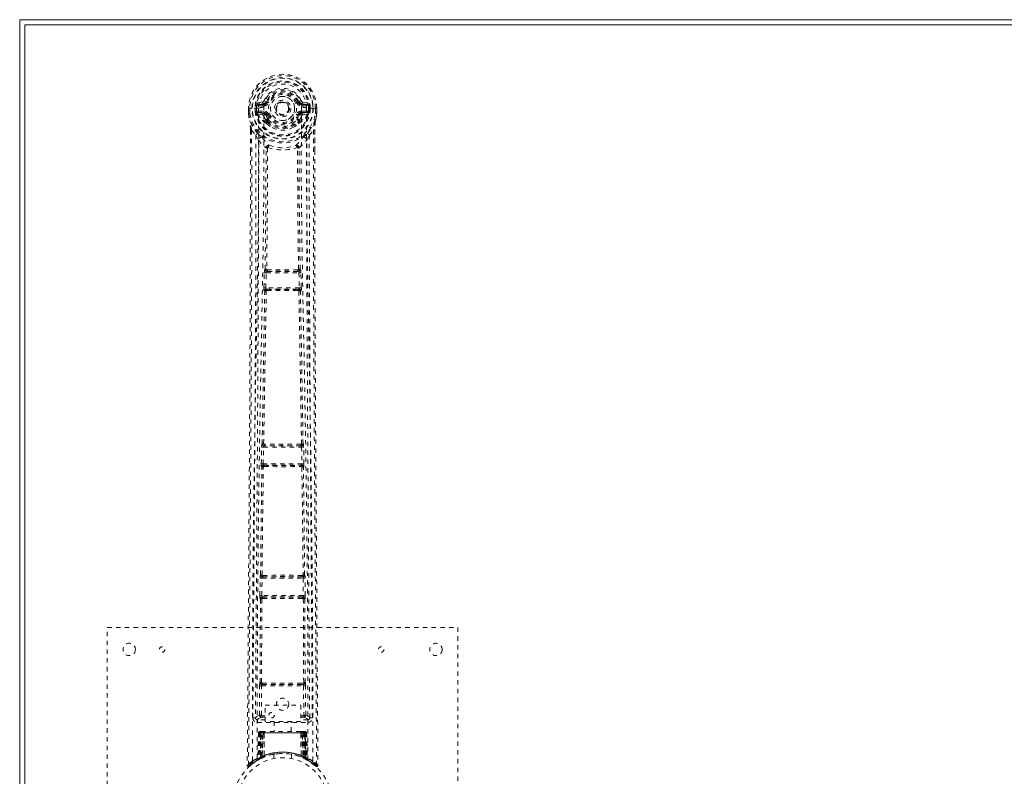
# Model space of a CAD drawing. Header units: inches. Extents: x 9 to 56.5, y 8.8 to 44.6.
# Tile 2 of 4: x 9 to 31.4, y 27.3 to 44.6. Entities that reach past the tile are written whole.
import ezdxf

# ---------------------------------------------------------------- set-up
doc = ezdxf.new("R2010")
doc.units = ezdxf.units.IN
doc.header["$MEASUREMENT"] = 0
doc.linetypes.add('SLD-Dashed', pattern=[0.075, 0.05, -0.025])
doc.linetypes.add('SLD-Solid', pattern=[0])

msp = doc.modelspace()

# ---------------------------------------------------------------- linework, layer by layer
at = {"color": 7, "linetype": 'SLD-Solid', "lineweight": 15}
for p, q in [((8.973, 8.819), (8.973, 44.569)), ((8.973, 44.569), (56.473, 44.569)), ((9.091, 44.451), (56.355, 44.451)), ((9.091, 8.938), (9.091, 44.451)), ((9.091, 44.451), (9.091, 8.938)), ((56.355, 44.451), (9.091, 44.451))]:
    msp.add_line(p, q, dxfattribs=at)
at = {"color": 7, "linetype": 'SLD-Dashed', "lineweight": 0}
for p, q in [((14.516, 42.694), (14.397, 42.671)), ((14.604, 42.698), (14.549, 42.721)), ((14.604, 42.698), (14.626, 42.689)), ((15.32, 42.689), (15.342, 42.698)), ((15.548, 42.671), (15.43, 42.694)), ((14.193, 42.548), (14.194, 42.432)), ((14.197, 42.549), (14.193, 42.548)), ((14.193, 42.549), (14.194, 42.432)), ((14.25, 42.548), (14.197, 42.549)), ((14.223, 42.548), (14.224, 42.432)), ((14.273, 42.548), (14.25, 42.548)), ((14.276, 42.548), (14.273, 42.548)), ((14.424, 42.548), (14.276, 42.548)), ((14.345, 42.476), (14.344, 42.548)), ((14.375, 42.477), (14.345, 42.475)), ((14.345, 42.475), (14.345, 42.476)), ((14.38, 42.548), (14.374, 42.548)), ((14.374, 42.548), (14.375, 42.477)), ((14.375, 42.476), (14.38, 42.457)), ((14.38, 42.471), (14.38, 42.548)), ((14.38, 42.457), (14.38, 42.471)), ((14.415, 42.482), (14.415, 42.452)), ((14.415, 42.482), (14.544, 42.482)), ((14.428, 42.634), (14.544, 42.655)), ((14.428, 42.634), (14.428, 42.605)), ((14.544, 42.634), (14.428, 42.634)), ((14.544, 42.605), (14.428, 42.605)), ((14.544, 42.655), (14.544, 42.634)), ((14.544, 42.605), (14.544, 42.634)), ((14.544, 42.482), (14.544, 42.452)), ((15.129, 42.553), (15.129, 42.543)), ((15.129, 42.543), (15.129, 42.529)), ((15.402, 42.655), (15.518, 42.634)), ((15.402, 42.655), (15.402, 42.634)), ((15.518, 42.634), (15.402, 42.634)), ((15.402, 42.605), (15.402, 42.634)), ((15.518, 42.605), (15.402, 42.605)), ((15.402, 42.482), (15.402, 42.452)), ((15.402, 42.482), (15.531, 42.482)), ((15.518, 42.605), (15.518, 42.634)), ((15.669, 42.548), (15.522, 42.548)), ((15.531, 42.452), (15.531, 42.482)), ((15.566, 42.548), (15.572, 42.548)), ((15.566, 42.471), (15.566, 42.548)), ((15.571, 42.476), (15.566, 42.457)), ((15.566, 42.457), (15.566, 42.471)), ((15.571, 42.476), (15.568, 42.451)), ((15.571, 42.477), (15.572, 42.548)), ((15.601, 42.475), (15.571, 42.477)), ((15.601, 42.548), (15.601, 42.476)), ((15.601, 42.476), (15.601, 42.475)), ((15.672, 42.548), (15.669, 42.548)), ((15.695, 42.548), (15.672, 42.548)), ((15.749, 42.549), (15.695, 42.548)), ((15.722, 42.432), (15.723, 42.548)), ((15.753, 42.548), (15.749, 42.549)), ((15.753, 42.548), (15.752, 42.432)), ((15.752, 42.432), (15.753, 42.549)), ((14.194, 42.432), (14.194, 42.427)), ((14.386, 42.434), (14.389, 42.43)), ((14.399, 42.419), (14.389, 42.43)), ((14.399, 42.419), (14.515, 42.398)), ((14.544, 42.428), (14.415, 42.452)), ((14.415, 42.452), (14.544, 42.452)), ((14.544, 42.428), (14.544, 42.452)), ((14.595, 42.241), (14.595, 42.27)), ((14.626, 42.398), (14.599, 42.387)), ((14.618, 42.274), (14.618, 42.245)), ((15.347, 42.387), (15.32, 42.398)), ((15.327, 42.245), (15.328, 42.274)), ((15.351, 42.241), (15.351, 42.27)), ((15.531, 42.452), (15.402, 42.428)), ((15.402, 42.428), (15.402, 42.452)), ((15.402, 42.452), (15.531, 42.452)), ((15.431, 42.398), (15.547, 42.419)), ((15.557, 42.43), (15.547, 42.419)), ((15.547, 42.419), (15.547, 42.419)), ((15.547, 42.419), (15.547, 42.419)), ((15.557, 42.43), (15.56, 42.434)), ((15.752, 42.427), (15.752, 42.432)), ((14.237, 42.051), (14.237, 41.559)), ((14.266, 42.05), (14.363, 41.934)), ((14.613, 42.196), (14.601, 42.214)), ((15.345, 42.214), (15.333, 42.196)), ((15.583, 41.934), (15.68, 42.05)), ((15.709, 42.051), (15.709, 41.584)), ((14.363, 41.934), (14.422, 41.823)), ((15.524, 41.823), (15.583, 41.934)), ((14.594, 41.646), (14.594, 41.646)), ((14.632, 41.643), (14.632, 41.643)), ((15.314, 41.643), (15.314, 41.643)), ((15.352, 41.646), (15.352, 41.646)), ((14.546, 38.452), (14.556, 38.794)), ((14.556, 38.794), (14.558, 38.822)), ((14.573, 38.87), (14.569, 38.869)), ((14.59, 38.45), (14.601, 38.793)), ((14.601, 38.793), (15.345, 38.793)), ((14.614, 38.822), (14.618, 38.824)), ((15.332, 38.822), (14.614, 38.822)), ((15.328, 38.824), (15.332, 38.822)), ((15.345, 38.793), (15.356, 38.45)), ((15.376, 38.869), (15.373, 38.87)), ((15.39, 38.794), (15.388, 38.822)), ((15.4, 38.452), (15.39, 38.794)), ((15.356, 38.45), (14.59, 38.45)), ((14.565, 38.373), (14.553, 38.377)), ((14.61, 38.416), (14.598, 38.421)), ((14.598, 38.421), (15.348, 38.421)), ((15.348, 38.421), (15.336, 38.416)), ((15.38, 38.373), (15.392, 38.377)), ((14.494, 34.813), (14.496, 34.841)), ((14.507, 34.889), (14.504, 34.888)), ((14.549, 34.842), (14.551, 34.843)), ((15.397, 34.842), (14.549, 34.842)), ((15.395, 34.843), (15.397, 34.842)), ((15.442, 34.888), (15.439, 34.889)), ((15.452, 34.813), (15.45, 34.841)), ((14.486, 34.432), (14.494, 34.813)), ((14.531, 34.431), (14.539, 34.812)), ((14.539, 34.812), (15.407, 34.812)), ((15.407, 34.812), (15.415, 34.431)), ((15.46, 34.432), (15.452, 34.813)), ((15.415, 34.431), (14.531, 34.431)), ((14.543, 34.398), (14.537, 34.401)), ((14.537, 34.401), (15.409, 34.401)), ((15.409, 34.401), (15.403, 34.398)), ((14.492, 34.357), (14.499, 34.354)), ((14.549, 34.369), (14.549, 34.369)), ((15.397, 34.369), (15.397, 34.369)), ((15.447, 34.354), (15.454, 34.357)), ((14.456, 31.423), (14.46, 31.821)), ((14.46, 31.821), (14.461, 31.849)), ((14.471, 31.897), (14.469, 31.896)), ((14.5, 31.422), (14.505, 31.821)), ((14.505, 31.821), (15.441, 31.821)), ((14.514, 31.851), (14.516, 31.852)), ((15.432, 31.851), (14.514, 31.851)), ((15.43, 31.852), (15.432, 31.851)), ((15.441, 31.821), (15.445, 31.422)), ((15.477, 31.896), (15.475, 31.897)), ((15.485, 31.821), (15.485, 31.849)), ((15.49, 31.423), (15.485, 31.821)), ((14.459, 29.44), (14.467, 31.345)), ((14.463, 31.348), (14.467, 31.345)), ((14.491, 29.441), (14.5, 31.347)), ((15.445, 31.422), (14.5, 31.422)), ((14.512, 31.39), (14.507, 31.392)), ((14.507, 31.392), (15.439, 31.392)), ((14.517, 31.36), (14.517, 31.36)), ((15.429, 31.36), (15.429, 31.36)), ((15.439, 31.392), (15.434, 31.39)), ((15.446, 31.347), (15.454, 29.441)), ((15.479, 31.345), (15.483, 31.348)), ((15.487, 29.44), (15.479, 31.345)), ((10.973, 22.694), (10.973, 30.694)), ((10.973, 30.694), (18.973, 30.694)), ((18.973, 30.694), (18.973, 22.694)), ((14.459, 29.44), (14.458, 29.44)), ((15.488, 29.44), (15.487, 29.44)), ((14.446, 28.691), (14.449, 29.365)), ((14.491, 28.691), (14.494, 29.365)), ((14.494, 29.365), (15.452, 29.365)), ((14.502, 29.395), (14.503, 29.395)), ((14.502, 29.395), (15.444, 29.395)), ((15.443, 29.395), (15.444, 29.395)), ((15.452, 29.365), (15.455, 28.691)), ((15.5, 28.691), (15.497, 29.365)), ((14.576, 28.552), (14.576, 28.924)), ((14.576, 28.924), (15.388, 28.924)), ((15.388, 28.924), (15.388, 28.552)), ((14.354, 28.638), (14.354, 28.636)), ((14.354, 28.636), (14.354, 28.627)), ((14.399, 28.589), (14.399, 28.529)), ((14.576, 28.589), (14.399, 28.589)), ((14.506, 28.676), (14.506, 28.646)), ((14.506, 28.676), (14.576, 28.676)), ((14.506, 28.646), (14.576, 28.646)), ((15.388, 28.552), (14.576, 28.552)), ((14.778, 28.552), (14.778, 28.319)), ((15.168, 28.319), (15.168, 28.552)), ((15.388, 28.676), (15.44, 28.676)), ((15.388, 28.646), (15.44, 28.646)), ((15.547, 28.589), (15.388, 28.589)), ((15.44, 28.676), (15.44, 28.646)), ((15.5, 28.691), (15.455, 28.691)), ((15.547, 28.529), (15.547, 28.589)), ((15.592, 28.636), (15.592, 28.638)), ((15.592, 28.627), (15.592, 28.636)), ((14.399, 28.529), (15.547, 28.529)), ((14.479, 28.319), (14.47, 28.319)), ((14.479, 28.318), (14.479, 28.291)), ((14.542, 28.319), (14.488, 28.319)), ((14.563, 28.319), (14.556, 28.319)), ((15.382, 28.319), (14.564, 28.319)), ((15.39, 28.319), (15.383, 28.319)), ((15.458, 28.319), (15.404, 28.319)), ((15.476, 28.319), (15.467, 28.319)), ((15.488, 28.319), (15.488, 28.319)), ((15.493, 28.319), (15.489, 28.319)), ((14.426, 28.291), (14.405, 27.685)), ((14.44, 28.291), (14.419, 27.693)), ((14.44, 28.291), (14.426, 28.291)), ((14.46, 28.294), (14.438, 27.7)), ((14.458, 28.291), (14.438, 27.704)), ((14.525, 28.291), (14.458, 28.291)), ((14.465, 28.291), (14.465, 27.733)), ((14.466, 28.291), (15.48, 28.291)), ((14.467, 27.734), (14.466, 28.291)), ((14.479, 28.29), (14.478, 27.74)), ((15.467, 28.29), (14.479, 28.29)), ((14.497, 27.748), (14.497, 28.291)), ((14.497, 28.291), (15.448, 28.291)), ((14.506, 27.739), (14.525, 28.291)), ((14.526, 28.291), (14.507, 27.739)), ((14.525, 28.291), (14.526, 28.291)), ((14.549, 27.767), (14.554, 28.291)), ((14.556, 28.291), (14.552, 27.769)), ((14.556, 28.291), (14.554, 28.291)), ((15.389, 28.291), (14.556, 28.291)), ((15.394, 27.769), (15.389, 28.291)), ((15.392, 28.291), (15.389, 28.291)), ((15.392, 28.291), (15.397, 27.767)), ((15.439, 27.739), (15.42, 28.291)), ((15.42, 28.291), (15.421, 28.291)), ((15.421, 28.291), (15.44, 27.739)), ((15.488, 28.291), (15.421, 28.291)), ((15.448, 28.291), (15.449, 27.748)), ((15.448, 28.291), (15.448, 28.291)), ((15.467, 28.29), (15.468, 27.74)), ((15.48, 28.291), (15.479, 27.734)), ((15.481, 27.733), (15.481, 28.291)), ((15.508, 27.7), (15.487, 28.294)), ((15.488, 28.291), (15.508, 27.704)), ((15.506, 28.291), (15.527, 27.693)), ((15.52, 28.291), (15.506, 28.291)), ((15.52, 28.291), (15.541, 27.685)), ((14.327, 27.618), (14.429, 27.681)), ((14.391, 27.66), (14.404, 27.668)), ((14.405, 27.685), (14.419, 27.693)), ((14.422, 27.678), (14.489, 27.713)), ((14.438, 27.704), (14.506, 27.739)), ((14.477, 27.707), (14.465, 27.733)), ((14.479, 27.708), (14.467, 27.734)), ((14.489, 27.713), (14.49, 27.713)), ((14.493, 27.715), (14.491, 27.714)), ((14.507, 27.739), (14.506, 27.739)), ((14.509, 27.722), (14.51, 27.723)), ((14.549, 27.767), (14.552, 27.769)), ((14.551, 27.74), (14.556, 27.742)), ((14.773, 27.802), (14.773, 27.705)), ((15.173, 27.705), (15.173, 27.802)), ((15.39, 27.742), (15.395, 27.74)), ((15.394, 27.769), (15.397, 27.767)), ((15.436, 27.723), (15.437, 27.722)), ((15.44, 27.739), (15.439, 27.739)), ((15.44, 27.739), (15.508, 27.704)), ((15.468, 27.74), (15.455, 27.714)), ((15.456, 27.713), (15.457, 27.713)), ((15.457, 27.713), (15.524, 27.678)), ((15.479, 27.734), (15.467, 27.708)), ((15.481, 27.733), (15.469, 27.707)), ((15.527, 27.693), (15.541, 27.685)), ((15.536, 27.672), (15.549, 27.665)), ((15.542, 27.668), (15.555, 27.66)), ((14.166, 27.553), (14.196, 27.552)), ((14.216, 27.53), (14.317, 27.611))]:
    msp.add_line(p, q, dxfattribs=at)
at = {"color": 7, "linetype": 'SLD-Dashed', "lineweight": 0, "flags": 128}
for points in [[(14.542, 42.573), (14.548, 42.652), (14.572, 42.728), (14.612, 42.798), (14.666, 42.859), (14.732, 42.909), (14.808, 42.946), (14.889, 42.968), (14.973, 42.975), (15.057, 42.968), (15.138, 42.946), (15.214, 42.909), (15.28, 42.859), (15.334, 42.798), (15.374, 42.728), (15.398, 42.652), (15.404, 42.573)], [(14.193, 42.548), (14.193, 42.548), (14.194, 42.548), (14.197, 42.548), (14.2, 42.548), (14.205, 42.548), (14.21, 42.548), (14.217, 42.548), (14.223, 42.548)], [(14.285, 27.647), (14.286, 29.742), (14.297, 31.836), (14.32, 33.929), (14.352, 36.019), (14.376, 37.331), (14.399, 38.641), (14.419, 39.947), (14.43, 41.25), (14.425, 42.548)], [(14.375, 42.476), (14.375, 42.477), (14.375, 42.477)], [(14.38, 42.471), (14.397, 42.48), (14.415, 42.482)], [(14.428, 42.605), (14.405, 42.609), (14.385, 42.622)], [(14.394, 27.702), (14.395, 29.569), (14.404, 31.434), (14.423, 33.299), (14.451, 35.162), (14.478, 36.651), (14.507, 38.137), (14.533, 39.62), (14.548, 41.099), (14.542, 42.573)], [(14.654, 42.677), (14.649, 42.68), (14.644, 42.682), (14.639, 42.684), (14.635, 42.685), (14.631, 42.687), (14.629, 42.688), (14.627, 42.689), (14.626, 42.689)], [(15.292, 42.677), (15.297, 42.68), (15.302, 42.682), (15.307, 42.684), (15.311, 42.685), (15.315, 42.687), (15.317, 42.688), (15.319, 42.689), (15.32, 42.689)], [(15.404, 42.573), (15.398, 41.099), (15.413, 39.62), (15.438, 38.137), (15.468, 36.651), (15.495, 35.162), (15.523, 33.299), (15.542, 31.434), (15.551, 29.569), (15.552, 27.702)], [(15.661, 27.647), (15.66, 29.742), (15.649, 31.836), (15.626, 33.929), (15.594, 36.019), (15.57, 37.331), (15.547, 38.641), (15.527, 39.947), (15.516, 41.25), (15.521, 42.548)], [(15.561, 42.622), (15.541, 42.609), (15.518, 42.605)], [(15.531, 42.482), (15.549, 42.48), (15.566, 42.471)], [(15.571, 42.477), (15.571, 42.476), (15.571, 42.476)], [(15.572, 42.548), (15.575, 42.548), (15.582, 42.548), (15.591, 42.548), (15.601, 42.548)], [(15.723, 42.548), (15.729, 42.548), (15.735, 42.548), (15.741, 42.548), (15.746, 42.548), (15.749, 42.548), (15.752, 42.548), (15.753, 42.548), (15.753, 42.548)], [(14.194, 42.432), (14.207, 42.338), (14.223, 42.264)], [(14.194, 42.427), (14.195, 42.427), (14.197, 42.428), (14.2, 42.428), (14.204, 42.429), (14.208, 42.429), (14.213, 42.43), (14.218, 42.431), (14.224, 42.432)], [(14.224, 42.432), (14.217, 42.432), (14.211, 42.432), (14.206, 42.432), (14.201, 42.432), (14.197, 42.432), (14.195, 42.432), (14.194, 42.432), (14.194, 42.432)], [(14.194, 42.427), (14.206, 42.34), (14.224, 42.253)], [(14.223, 42.264), (14.223, 42.258), (14.224, 42.253)], [(14.405, 41.975), (14.304, 42.098), (14.224, 42.253)], [(14.542, 42.376), (14.529, 42.393), (14.515, 42.398)], [(14.595, 42.27), (14.568, 42.317), (14.542, 42.376)], [(14.654, 42.41), (14.649, 42.407), (14.644, 42.405), (14.639, 42.403), (14.635, 42.401), (14.631, 42.4), (14.629, 42.399), (14.627, 42.398), (14.626, 42.398)], [(15.292, 42.41), (15.297, 42.407), (15.302, 42.405), (15.307, 42.403), (15.311, 42.401), (15.315, 42.4), (15.317, 42.399), (15.319, 42.398), (15.32, 42.398)], [(15.298, 42.288), (15.323, 42.331), (15.347, 42.387)], [(15.351, 42.27), (15.378, 42.317), (15.404, 42.376)], [(15.404, 42.376), (15.417, 42.393), (15.431, 42.398)], [(15.541, 41.975), (15.642, 42.098), (15.722, 42.253)], [(15.752, 42.432), (15.752, 42.432), (15.751, 42.432), (15.749, 42.432), (15.745, 42.432), (15.74, 42.432), (15.735, 42.432), (15.729, 42.432), (15.722, 42.432)], [(15.752, 42.427), (15.751, 42.427), (15.749, 42.428), (15.746, 42.428), (15.742, 42.429), (15.738, 42.429), (15.733, 42.43), (15.728, 42.431), (15.722, 42.432)], [(15.722, 42.253), (15.738, 42.33), (15.752, 42.427)], [(15.722, 42.253), (15.723, 42.258), (15.723, 42.264)], [(15.752, 42.432), (15.739, 42.338), (15.723, 42.264)], [(14.266, 42.05), (14.268, 41.355), (14.269, 40.627), (14.269, 39.866), (14.268, 39.072), (14.265, 38.288), (14.263, 37.618), (14.26, 36.985), (14.256, 36.312), (14.252, 35.598), (14.251, 35.402), (14.25, 35.204), (14.248, 35.003), (14.247, 34.8), (14.246, 34.685), (14.245, 34.439), (14.243, 34.17), (14.24, 33.739), (14.237, 33.258), (14.233, 32.727), (14.229, 32.146), (14.226, 31.756), (14.223, 31.346), (14.22, 30.941), (14.217, 30.559), (14.215, 30.191), (14.21, 29.571), (14.206, 28.997), (14.202, 28.47), (14.199, 27.988), (14.196, 27.552)], [(14.237, 42.051), (14.236, 42.05), (14.238, 42.05), (14.24, 42.05), (14.243, 42.05), (14.248, 42.05), (14.253, 42.05), (14.26, 42.05), (14.266, 42.05)], [(14.238, 42.05), (14.239, 41.77), (14.24, 41.559)], [(14.613, 42.196), (14.689, 42.134), (14.741, 42.106)], [(15.204, 42.106), (15.257, 42.134), (15.333, 42.196)], [(15.68, 42.05), (15.677, 41.2), (15.677, 40.31), (15.678, 39.381), (15.68, 38.415), (15.683, 37.625), (15.686, 36.994), (15.69, 36.32), (15.694, 35.603), (15.695, 35.407), (15.696, 35.207), (15.697, 35.005), (15.699, 34.8), (15.699, 34.682), (15.701, 34.433), (15.703, 34.161), (15.706, 33.727), (15.709, 33.245), (15.713, 32.716), (15.717, 32.138), (15.72, 31.751), (15.723, 31.345), (15.726, 30.897), (15.729, 30.454), (15.732, 30.038), (15.736, 29.548), (15.739, 29.103), (15.742, 28.703), (15.744, 28.348), (15.747, 28.038), (15.748, 27.773), (15.75, 27.552)], [(15.68, 42.05), (15.686, 42.05), (15.693, 42.05), (15.698, 42.05), (15.702, 42.05), (15.706, 42.05), (15.708, 42.05), (15.71, 42.05), (15.709, 42.051)], [(15.706, 41.584), (15.707, 41.768), (15.708, 42.05)], [(14.363, 41.934), (14.364, 40.707), (14.362, 39.476), (14.358, 38.232), (14.351, 36.971), (14.344, 35.757), (14.336, 34.543), (14.335, 34.371), (14.334, 34.193), (14.332, 34.011), (14.331, 33.824), (14.33, 33.632), (14.329, 33.506), (14.327, 33.291), (14.326, 33.048), (14.324, 32.779), (14.321, 32.459), (14.319, 32.109), (14.316, 31.726), (14.313, 31.369), (14.311, 31.05), (14.309, 30.788), (14.307, 30.559), (14.306, 30.364), (14.305, 30.274), (14.304, 30.139), (14.303, 30.006), (14.302, 29.874), (14.302, 29.744), (14.297, 29.177), (14.294, 28.634)], [(14.422, 41.823), (14.419, 38.526), (14.401, 35.229), (14.377, 31.932), (14.354, 28.634)], [(14.422, 41.823), (14.502, 41.729), (14.594, 41.646)], [(14.5, 41.887), (14.51, 41.878), (14.515, 41.872)], [(15.352, 41.646), (15.444, 41.729), (15.524, 41.823)], [(15.431, 41.872), (15.436, 41.878), (15.446, 41.887)], [(15.592, 28.634), (15.568, 31.932), (15.545, 35.229), (15.527, 38.526), (15.524, 41.823)], [(15.652, 28.634), (15.648, 29.262), (15.643, 29.924), (15.641, 30.193), (15.64, 30.401), (15.638, 30.592), (15.637, 30.815), (15.635, 31.074), (15.633, 31.365), (15.63, 31.688), (15.628, 32.037), (15.625, 32.363), (15.623, 32.663), (15.621, 32.936), (15.617, 33.507), (15.612, 34.164), (15.608, 34.82), (15.604, 35.439), (15.599, 36.12), (15.593, 37.27), (15.588, 38.435), (15.584, 39.617), (15.582, 40.779), (15.583, 41.934)], [(14.573, 38.87), (14.591, 40.256), (14.596, 41.637)], [(14.642, 41.653), (14.637, 41.663), (14.63, 41.67), (14.623, 41.674), (14.614, 41.674), (14.607, 41.671), (14.6, 41.665), (14.596, 41.656), (14.594, 41.646)], [(14.632, 41.643), (14.626, 40.26), (14.609, 38.874)], [(14.642, 41.653), (14.635, 41.649), (14.633, 41.646), (14.632, 41.645), (14.632, 41.643)], [(15.352, 41.646), (15.35, 41.656), (15.345, 41.665), (15.339, 41.671), (15.331, 41.674), (15.323, 41.674), (15.316, 41.67), (15.309, 41.663), (15.304, 41.653)], [(15.314, 41.643), (15.314, 41.645), (15.313, 41.646), (15.311, 41.649), (15.304, 41.653)], [(15.337, 38.874), (15.319, 40.26), (15.314, 41.643)], [(15.373, 38.87), (15.355, 40.256), (15.35, 41.637)], [(15.709, 41.584), (15.71, 38.427), (15.729, 34.802), (15.754, 31.178), (15.78, 27.553)], [(14.237, 41.559), (14.236, 38.427), (14.217, 34.802), (14.192, 31.178), (14.166, 27.553)], [(14.609, 38.874), (14.599, 38.869), (14.593, 38.861), (14.589, 38.853), (14.588, 38.844), (14.592, 38.836), (14.598, 38.83), (14.607, 38.825), (14.618, 38.824)], [(15.328, 38.824), (15.339, 38.825), (15.348, 38.83), (15.354, 38.836), (15.358, 38.844), (15.357, 38.853), (15.353, 38.861), (15.346, 38.869), (15.337, 38.874)], [(14.556, 38.794), (14.558, 38.794), (14.561, 38.794), (14.566, 38.794), (14.571, 38.793), (14.578, 38.793), (14.585, 38.793), (14.593, 38.793), (14.601, 38.793)], [(14.614, 38.822), (14.614, 38.822), (14.614, 38.822), (14.613, 38.822), (14.612, 38.822), (14.61, 38.82), (14.605, 38.814), (14.602, 38.804), (14.601, 38.798), (14.601, 38.793)], [(15.345, 38.793), (15.345, 38.798), (15.344, 38.804), (15.34, 38.814), (15.336, 38.82), (15.333, 38.822), (15.332, 38.822), (15.332, 38.822)], [(15.345, 38.793), (15.353, 38.793), (15.361, 38.793), (15.368, 38.793), (15.375, 38.793), (15.38, 38.794), (15.385, 38.794), (15.388, 38.794), (15.39, 38.794)], [(14.546, 38.452), (14.547, 38.452), (14.551, 38.452), (14.555, 38.452), (14.561, 38.451), (14.567, 38.451), (14.574, 38.451), (14.582, 38.451), (14.59, 38.45)], [(14.59, 38.45), (14.59, 38.445), (14.59, 38.439), (14.591, 38.434), (14.592, 38.43), (14.594, 38.423), (14.598, 38.421)], [(15.348, 38.421), (15.352, 38.423), (15.354, 38.43), (15.355, 38.434), (15.356, 38.439), (15.356, 38.445), (15.356, 38.45)], [(15.356, 38.45), (15.364, 38.451), (15.372, 38.451), (15.379, 38.451), (15.385, 38.451), (15.391, 38.452), (15.395, 38.452), (15.399, 38.452), (15.4, 38.452)], [(14.507, 34.889), (14.535, 36.633), (14.565, 38.373)], [(14.54, 34.891), (14.57, 36.635), (14.601, 38.376)], [(14.61, 38.416), (14.601, 38.415), (14.593, 38.412), (14.587, 38.407), (14.584, 38.4), (14.584, 38.394), (14.587, 38.387), (14.593, 38.381), (14.601, 38.376)], [(15.345, 38.376), (15.353, 38.381), (15.359, 38.387), (15.362, 38.394), (15.362, 38.4), (15.359, 38.407), (15.353, 38.412), (15.345, 38.415), (15.336, 38.416)], [(15.345, 38.376), (15.376, 36.635), (15.405, 34.891)], [(15.439, 34.889), (15.411, 36.633), (15.38, 38.373)], [(14.54, 34.891), (14.532, 34.886), (14.525, 34.879), (14.522, 34.871), (14.522, 34.862), (14.525, 34.855), (14.532, 34.849), (14.541, 34.845), (14.551, 34.843)], [(15.395, 34.843), (15.405, 34.845), (15.414, 34.849), (15.421, 34.855), (15.424, 34.862), (15.424, 34.871), (15.421, 34.879), (15.414, 34.886), (15.405, 34.891)], [(15.407, 34.812), (15.406, 34.823), (15.403, 34.833), (15.4, 34.839), (15.397, 34.842), (15.397, 34.842)], [(14.494, 34.813), (14.496, 34.813), (14.499, 34.813), (14.503, 34.813), (14.509, 34.813), (14.516, 34.813), (14.523, 34.812), (14.531, 34.812), (14.539, 34.812)], [(15.407, 34.812), (15.422, 34.812), (15.437, 34.813), (15.447, 34.813), (15.452, 34.813)], [(14.486, 34.432), (14.488, 34.432), (14.491, 34.432), (14.495, 34.432), (14.501, 34.432), (14.507, 34.431), (14.515, 34.431), (14.523, 34.431), (14.531, 34.431)], [(14.543, 34.398), (14.534, 34.397), (14.525, 34.393), (14.519, 34.388), (14.516, 34.381), (14.516, 34.374), (14.519, 34.367), (14.524, 34.361), (14.533, 34.356)], [(15.413, 34.356), (15.421, 34.361), (15.427, 34.367), (15.43, 34.374), (15.43, 34.381), (15.427, 34.388), (15.42, 34.393), (15.412, 34.397), (15.403, 34.398)], [(15.415, 34.431), (15.423, 34.431), (15.431, 34.431), (15.439, 34.431), (15.445, 34.432), (15.451, 34.432), (15.455, 34.432), (15.458, 34.432), (15.46, 34.432)], [(14.471, 31.897), (14.483, 33.126), (14.499, 34.354)], [(14.504, 31.899), (14.517, 33.128), (14.533, 34.356)], [(15.413, 34.356), (15.429, 33.128), (15.441, 31.899)], [(15.475, 31.897), (15.463, 33.126), (15.447, 34.354)], [(14.46, 31.821), (14.462, 31.821), (14.465, 31.821), (14.47, 31.821), (14.475, 31.821), (14.482, 31.821), (14.489, 31.821), (14.497, 31.821), (14.505, 31.821)], [(14.504, 31.899), (14.496, 31.893), (14.49, 31.887), (14.486, 31.879), (14.487, 31.871), (14.49, 31.863), (14.497, 31.857), (14.506, 31.853), (14.516, 31.852)], [(15.43, 31.852), (15.44, 31.853), (15.449, 31.857), (15.456, 31.863), (15.459, 31.871), (15.459, 31.879), (15.456, 31.887), (15.45, 31.893), (15.441, 31.899)], [(15.441, 31.821), (15.456, 31.821), (15.471, 31.821), (15.481, 31.821), (15.485, 31.821)], [(14.456, 31.423), (14.457, 31.423), (14.46, 31.423), (14.465, 31.423), (14.47, 31.422), (14.477, 31.422), (14.484, 31.422), (14.492, 31.422), (14.5, 31.422)], [(14.512, 31.39), (14.502, 31.389), (14.494, 31.385), (14.487, 31.38), (14.484, 31.373), (14.484, 31.366), (14.486, 31.358), (14.492, 31.352), (14.5, 31.347)], [(15.446, 31.347), (15.454, 31.352), (15.459, 31.358), (15.462, 31.366), (15.462, 31.373), (15.458, 31.38), (15.452, 31.385), (15.444, 31.389), (15.434, 31.39)], [(15.445, 31.422), (15.454, 31.422), (15.462, 31.422), (15.469, 31.422), (15.476, 31.422), (15.481, 31.423), (15.486, 31.423), (15.489, 31.423), (15.49, 31.423)], [(14.491, 29.441), (14.483, 29.436), (14.477, 29.429), (14.474, 29.422), (14.474, 29.414), (14.478, 29.406), (14.484, 29.4), (14.493, 29.397), (14.503, 29.395)], [(15.443, 29.395), (15.453, 29.397), (15.462, 29.4), (15.468, 29.406), (15.472, 29.414), (15.472, 29.422), (15.469, 29.429), (15.463, 29.436), (15.455, 29.441)], [(14.449, 29.365), (14.451, 29.365), (14.454, 29.365), (14.458, 29.365), (14.464, 29.365), (14.47, 29.365), (14.478, 29.365), (14.486, 29.365), (14.494, 29.365)], [(14.509, 29.427), (14.739, 29.427), (14.973, 29.427), (15.207, 29.427), (15.437, 29.427)], [(14.516, 29.396), (14.628, 29.396), (14.74, 29.396), (14.853, 29.396), (14.967, 29.396), (15.094, 29.396), (15.221, 29.396), (15.329, 29.396), (15.43, 29.396)], [(15.452, 29.365), (15.46, 29.365), (15.468, 29.365), (15.476, 29.365), (15.482, 29.365), (15.488, 29.365), (15.492, 29.365), (15.495, 29.365), (15.497, 29.365)], [(14.446, 28.691), (14.377, 28.663), (14.356, 28.637)], [(14.399, 28.589), (14.422, 28.617), (14.491, 28.646)], [(14.446, 28.691), (14.448, 28.691), (14.451, 28.691), (14.455, 28.691), (14.461, 28.691), (14.467, 28.691), (14.475, 28.691), (14.483, 28.691), (14.491, 28.691)], [(14.491, 28.691), (14.48, 28.688), (14.47, 28.682), (14.464, 28.675), (14.462, 28.667), (14.464, 28.659), (14.47, 28.652), (14.48, 28.648), (14.491, 28.646)], [(15.455, 28.646), (15.466, 28.648), (15.475, 28.652), (15.482, 28.659), (15.484, 28.667), (15.482, 28.675), (15.475, 28.682), (15.466, 28.688), (15.455, 28.691)], [(15.455, 28.646), (15.524, 28.617), (15.547, 28.589)], [(15.592, 28.634), (15.569, 28.663), (15.5, 28.691)], [(14.554, 28.291), (14.554, 28.296), (14.555, 28.302), (14.556, 28.307), (14.557, 28.311), (14.558, 28.315), (14.56, 28.317), (14.561, 28.319), (14.563, 28.319)], [(15.383, 28.319), (15.385, 28.319), (15.386, 28.317), (15.388, 28.315), (15.389, 28.311), (15.39, 28.307), (15.391, 28.302), (15.392, 28.296), (15.392, 28.291)], [(14.426, 28.291), (14.429, 28.291), (14.437, 28.291), (14.45, 28.291), (14.465, 28.291)], [(14.479, 28.291), (14.464, 28.291), (14.452, 28.291), (14.443, 28.291), (14.44, 28.291)], [(14.46, 28.298), (14.459, 28.296), (14.458, 28.291)], [(14.458, 28.291), (14.458, 28.291), (14.46, 28.291), (14.464, 28.291), (14.469, 28.291), (14.475, 28.291), (14.482, 28.291), (14.489, 28.291), (14.497, 28.291)], [(14.554, 28.291), (14.544, 28.291), (14.535, 28.291), (14.529, 28.291), (14.526, 28.291)], [(15.42, 28.291), (15.417, 28.291), (15.411, 28.291), (15.402, 28.291), (15.392, 28.291)], [(15.448, 28.291), (15.456, 28.291), (15.464, 28.291), (15.471, 28.291), (15.477, 28.291), (15.482, 28.291), (15.486, 28.291), (15.488, 28.291), (15.488, 28.291)], [(15.506, 28.291), (15.503, 28.291), (15.494, 28.291), (15.482, 28.291), (15.467, 28.291)], [(15.48, 28.291), (15.496, 28.291), (15.508, 28.291), (15.517, 28.291), (15.52, 28.291)], [(14.461, 27.699), (14.469, 27.704), (14.476, 27.709)], [(14.551, 27.74), (14.552, 27.741), (14.553, 27.743), (14.553, 27.745), (14.553, 27.749), (14.553, 27.753), (14.552, 27.757), (14.55, 27.762), (14.549, 27.767)], [(14.735, 27.796), (14.757, 27.801), (14.759, 27.801)], [(14.775, 27.802), (14.774, 27.802), (14.792, 27.805), (14.83, 27.81), (14.884, 27.816), (14.949, 27.819), (14.973, 27.819)], [(15.395, 27.74), (15.394, 27.741), (15.393, 27.743), (15.393, 27.745), (15.393, 27.749), (15.393, 27.753), (15.394, 27.757), (15.395, 27.762), (15.397, 27.767)], [(15.47, 27.709), (15.477, 27.704), (15.485, 27.699)], [(15.519, 27.681), (15.525, 27.68), (15.531, 27.684), (15.535, 27.69)], [(15.732, 27.533), (15.739, 27.529), (15.747, 27.526), (15.755, 27.526), (15.763, 27.527), (15.77, 27.531), (15.775, 27.536), (15.778, 27.543), (15.78, 27.55)], [(15.78, 27.553), (15.779, 27.553), (15.778, 27.553), (15.771, 27.552), (15.761, 27.553), (15.756, 27.553), (15.75, 27.552)]]:
    msp.add_lwpolyline(points, dxfattribs=at)
at = {"color": 7, "linetype": 'SLD-Dashed', "lineweight": 0}
for centre, radius in [((14.973, 42.543), 0.7), ((14.973, 42.543), 0.69), ((14.973, 42.543), 0.623), ((14.973, 42.543), 0.32), ((14.973, 42.543), 0.275), ((14.973, 42.543), 0.188), ((14.973, 42.543), 0.157), ((14.973, 42.543), 0.142), ((14.973, 42.543), 0.14), ((14.973, 42.543), 0.138), ((11.473, 30.194), 0.141), ((18.473, 30.194), 0.141), ((12.223, 30.194), 0.0625), ((17.223, 30.194), 0.0625), ((14.973, 28.944), 0.14), ((14.723, 28.694), 0.0625), ((14.973, 26.694), 1.125), ((14.973, 26.694), 1.03)]:
    msp.add_circle(centre, radius, dxfattribs=at)
for centre, radius, start, end in [((14.973, 42.543), 0.78, 0.3688, 179.6312), ((14.973, 42.543), 0.78, 0, 179.6393), ((14.973, 42.543), 0.75, 0.3649, 179.6351), ((14.973, 42.543), 0.629, 0.4518, 179.5482), ((14.973, 42.543), 0.599, 0.4517, 179.5483), ((14.973, 42.552), 0.548, 359.5911, 180.4089), ((14.973, 42.543), 0.459, 22.774, 157.226), ((14.973, 42.543), 0.4, 22.774, 157.226), ((14.973, 42.543), 0.376, 22.774, 157.226), ((14.545, 42.685), 0.0301, 162.3474, 268.5766), ((14.507, 42.739), 0.0455, 281.3719, 337.4555), ((14.538, 42.726), 0.0714, 274.7438, 337.1417), ((14.973, 42.543), 0.346, 22.7743, 157.2257), ((14.973, 42.543), 0.275, 89.9998, 270.0002), ((14.973, 42.543), 0.275, 269.9998, 90.0002), ((15.806, 41.669), 1.13, 111.2694, 114.2792), ((15.408, 42.726), 0.0714, 202.8742, 265.2403), ((15.439, 42.739), 0.0454, 202.457, 258.7156), ((15.401, 42.685), 0.0301, 271.4596, 17.6141), ((14.365, 43.339), 0.791, 268.4768, 270.6249), ((14.973, 42.543), 0.632, 186.2254, 353.7746), ((14.973, 42.543), 0.602, 186.4272, 349.3929), ((14.973, 42.543), 0.593, 172.3909, 179.5504), ((14.589, 42.595), 0.206, 158.3422, 172.3388), ((14.427, 42.664), 0.0299, 167.8919, 271.954), ((14.539, 42.292), 0.281, 89.357, 113.9481), ((14.544, 42.723), 0.089, 270, 337.226), ((14.544, 42.723), 0.119, 269.9986, 337.227), ((14.544, 42.363), 0.119, 22.773, 90.0014), ((15.402, 42.723), 0.119, 202.773, 270.0014), ((15.402, 42.363), 0.119, 89.9986, 157.227), ((15.402, 42.723), 0.089, 202.774, 270), ((15.404, 42.278), 0.295, 66.6415, 90.0534), ((15.519, 42.664), 0.0299, 268.046, 12.1081), ((15.357, 42.595), 0.206, 7.6638, 21.6552), ((14.973, 42.543), 0.593, 0.4496, 7.6091), ((14.224, 42.432), 0.03, 180.3597, 185.4274), ((14.973, 42.543), 0.787, 188.4818, 351.5182), ((13.024, 42.078), 1.213, 358.7188, 8.8298), ((14.973, 42.543), 0.758, 188.4818, 351.5182), ((10.563, 41.392), 3.762, 10.0621, 13.2265), ((14.457, 42.464), 0.0768, 185.3372, 203.2268), ((14.414, 42.422), 0.0305, 89.017, 157.2896), ((14.836, 42.633), 0.491, 204.4626, 242.973), ((14.777, 42.637), 0.436, 209.9196, 245.3119), ((14.545, 42.398), 0.0299, 91.0429, 179.1239), ((14.573, 42.37), 0.031, 31.8127, 169.9466), ((14.544, 42.363), 0.089, 22.774, 90), ((14.539, 42.363), 0.0651, 21.3242, 85.0702), ((14.625, 42.267), 0.0305, 42.6526, 174.2937), ((14.616, 42.216), 0.0583, 88.2088, 111.6854), ((14.617, 42.186), 0.0585, 88.1946, 111.6054), ((15.039, 42.54), 0.466, 199.2245, 212.8223), ((14.648, 42.247), 0.0406, 91.206, 138.2184), ((14.973, 42.554), 0.452, 218.3127, 321.6873), ((14.651, 42.245), 0.0322, 181.2517, 226.7868), ((14.973, 42.543), 0.376, 202.774, 337.226), ((14.973, 42.538), 0.41, 217.5695, 322.4305), ((14.973, 42.543), 0.346, 202.7743, 337.2257), ((14.973, 42.543), 0.156, 245.086, 290.1115), ((15.321, 42.267), 0.0305, 5.7063, 137.3474), ((15.297, 42.247), 0.0406, 41.778, 88.7976), ((15.295, 42.245), 0.0322, 313.2132, 358.7483), ((15.402, 42.363), 0.089, 90, 157.226), ((15.329, 42.186), 0.0584, 68.3822, 91.8168), ((15.33, 42.216), 0.0583, 68.3146, 91.7912), ((15.112, 42.632), 0.489, 296.9326, 335.619), ((15.407, 42.363), 0.0651, 94.9293, 158.6763), ((15.373, 42.37), 0.031, 10.0511, 148.1929), ((15.168, 42.638), 0.437, 294.7122, 330.0435), ((15.401, 42.398), 0.03, 0.9459, 88.8873), ((15.531, 42.422), 0.0305, 22.7104, 90.983), ((15.459, 42.472), 0.108, 339.3517, 352.0844), ((19.381, 41.393), 3.759, 166.7723, 169.9388), ((16.921, 42.078), 1.212, 171.1663, 181.2833), ((14.639, 42.237), 0.044, 174.8522, 210.539), ((14.653, 42.189), 0.0414, 126.9728, 169.7845), ((14.973, 42.578), 0.496, 225.9956, 314.0044), ((14.973, 42.523), 0.477, 240.9737, 299.0077), ((15.292, 42.188), 0.0423, 10.6963, 52.5455), ((15.307, 42.237), 0.044, 329.551, 5.1638), ((14.963, 41.349), 0.839, 131.7285, 135.7213), ((15.945, 43.548), 2.202, 225.6145, 228.9922), ((14.483, 41.82), 0.0608, 58.0507, 177.7543), ((15.24, 42.379), 0.885, 215.0185, 230.1583), ((14.706, 42.38), 0.885, 309.8457, 324.9799), ((15.463, 41.82), 0.0608, 2.2682, 121.9273), ((14.001, 43.548), 2.202, 311.0078, 314.3855), ((14.984, 41.35), 0.837, 44.2742, 48.276), ((14.655, 41.642), 0.0608, 72.7824, 176.5556), ((14.583, 41.639), 0.0129, 353.7562, 34.0525), ((14.628, 41.552), 0.0911, 87.6227, 110.3344), ((14.722, 41.634), 0.0829, 126.7472, 166.3288), ((14.973, 42.56), 0.965, 249.9315, 290.088), ((14.973, 42.488), 0.843, 249.1447, 290.86), ((15.291, 41.642), 0.0608, 3.445, 107.217), ((15.224, 41.634), 0.0829, 13.6649, 53.259), ((15.318, 41.552), 0.0911, 69.6652, 92.3753), ((15.364, 41.638), 0.0139, 147.4189, 184.7724), ((14.602, 38.769), 0.106, 86.4247, 105.8456), ((14.63, 38.88), 0.0218, 195.9623, 264.9561), ((15.316, 38.881), 0.0225, 276.3322, 342.8009), ((15.344, 38.769), 0.106, 74.1556, 93.5745), ((14.642, 38.826), 0.0844, 149.4113, 182.7331), ((14.615, 38.868), 0.0451, 178.3751, 269.1302), ((14.618, 38.869), 0.0451, 178.3417, 269.1166), ((14.632, 38.726), 0.0991, 89.153, 98.269), ((14.683, 38.85), 0.0557, 171.872, 207.4013), ((14.973, 5.208), 33.652, 89.4124, 90.5876), ((14.973, 5.065), 33.761, 89.4239, 90.5761), ((15.263, 38.85), 0.0557, 332.5963, 8.1277), ((15.313, 38.717), 0.108, 82.0992, 90.4809), ((15.327, 38.869), 0.0451, 270.8818, 1.6583), ((15.331, 38.868), 0.0451, 270.8714, 1.6234), ((15.304, 38.826), 0.0845, 357.2708, 30.5855), ((14.696, 38.43), 0.152, 171.7464, 200.3883), ((15.25, 38.43), 0.152, 339.6085, 8.255), ((14.599, 38.375), 0.0451, 90.7407, 177.9981), ((14.611, 38.371), 0.0451, 90.7768, 177.9055), ((14.594, 38.266), 0.111, 86.536, 104.932), ((14.618, 38.37), 0.0187, 96.6505, 161.1182), ((14.621, 38.485), 0.0694, 261.1359, 271.2264), ((14.657, 38.394), 0.0416, 148.4036, 186.6699), ((14.973, 74.124), 35.737, 269.428, 270.572), ((14.973, 71.768), 33.355, 269.3973, 270.6027), ((15.325, 38.485), 0.0693, 268.7675, 278.8731), ((15.288, 38.394), 0.0416, 353.3403, 31.5862), ((15.328, 38.371), 0.018, 17.5605, 84.6444), ((15.335, 38.371), 0.0451, 2.0945, 89.2232), ((15.352, 38.266), 0.111, 75.0684, 93.464), ((15.347, 38.375), 0.0451, 1.9994, 89.2602), ((14.603, 34.846), 0.108, 156.9398, 182.5564), ((14.549, 34.887), 0.0451, 178.9505, 269.4376), ((14.552, 34.888), 0.0451, 178.9385, 269.4303), ((14.533, 34.741), 0.15, 87.1288, 100.167), ((14.576, 34.816), 0.0377, 137.3744, 186.7563), ((14.56, 34.897), 0.0208, 195.734, 264.8164), ((14.564, 34.756), 0.0882, 89.3834, 98.6644), ((14.604, 34.869), 0.046, 171.1166, 212.9103), ((14.973, 0.87), 34.009, 89.3019, 90.6981), ((14.973, 1.17), 33.676, 89.3066, 90.6934), ((15.342, 34.869), 0.046, 327.0897, 8.8834), ((15.382, 34.764), 0.0804, 80.8823, 91.0719), ((15.385, 34.898), 0.0215, 276.4406, 342.998), ((15.394, 34.888), 0.0451, 270.5697, 1.0615), ((15.397, 34.887), 0.0451, 270.5623, 1.0497), ((15.413, 34.741), 0.15, 79.8331, 92.8714), ((15.343, 34.846), 0.108, 357.4421, 23.0627), ((14.682, 34.41), 0.197, 173.7213, 195.7388), ((14.537, 34.356), 0.0451, 90.5135, 178.562), ((14.544, 34.353), 0.0451, 90.5338, 178.5398), ((14.566, 34.423), 0.0358, 166.3362, 216.9664), ((14.554, 34.464), 0.0665, 260.6079, 271.2255), ((14.587, 34.374), 0.0389, 144.202, 187.738), ((14.973, 67.803), 33.408, 269.2843, 270.7157), ((15.392, 34.46), 0.0633, 268.506, 279.6622), ((15.359, 34.374), 0.0389, 352.2644, 35.8013), ((15.402, 34.353), 0.0451, 1.4602, 89.4662), ((15.38, 34.423), 0.0358, 323.0347, 13.6627), ((15.408, 34.356), 0.0451, 1.438, 89.4865), ((15.264, 34.41), 0.197, 344.2621, 6.2778), ((14.525, 34.193), 0.163, 87.4358, 99.3607), ((14.551, 34.35), 0.0194, 96.5813, 161.4805), ((14.973, 69.637), 35.271, 269.3109, 270.6891), ((15.395, 34.35), 0.0188, 17.2663, 84.6547), ((15.421, 34.193), 0.163, 80.6393, 92.5642), ((14.572, 31.855), 0.111, 158.2614, 183.045), ((14.514, 31.896), 0.0451, 179.52, 269.4721), ((14.497, 31.67), 0.229, 88.2474, 96.5685), ((14.516, 31.897), 0.0451, 179.5176, 269.4648), ((14.524, 31.905), 0.0205, 196.4129, 264.627), ((14.543, 31.826), 0.0382, 139.8105, 188.0298), ((14.528, 31.784), 0.069, 88.4842, 99.8399), ((14.973, -2.331), 34.218, 89.2454, 90.7547), ((14.564, 31.877), 0.0421, 170.9054, 215.8199), ((14.973, -1.724), 33.58, 89.2436, 90.7564), ((15.382, 31.877), 0.0421, 324.1771, 9.1012), ((15.418, 31.78), 0.0727, 80.4472, 91.2287), ((15.421, 31.905), 0.0213, 276.682, 342.2767), ((15.429, 31.897), 0.0451, 270.5352, 0.4817), ((15.432, 31.896), 0.0451, 270.525, 0.4829), ((15.403, 31.826), 0.0382, 351.9713, 40.1884), ((15.448, 31.671), 0.228, 83.4273, 91.7549), ((15.374, 31.855), 0.111, 356.9579, 21.7364), ((14.654, 31.403), 0.199, 174.3243, 196.06), ((14.508, 31.347), 0.0451, 90.5083, 179.1192), ((14.512, 31.345), 0.0451, 90.5277, 179.1172), ((14.494, 31.087), 0.26, 88.5688, 95.8625), ((14.536, 31.414), 0.0366, 167.9605, 217.5581), ((14.519, 31.34), 0.0201, 96.8497, 161.2422), ((14.523, 31.455), 0.0658, 260.3626, 271.2311), ((14.555, 31.366), 0.0382, 142.422, 188.2956), ((14.973, 66.346), 34.989, 269.2532, 270.7468), ((14.973, 64.802), 33.416, 269.2308, 270.7692), ((15.423, 31.452), 0.0625, 268.4804, 279.9266), ((15.391, 31.366), 0.0382, 351.7103, 37.5721), ((15.427, 31.341), 0.0194, 17.4422, 84.4619), ((15.434, 31.345), 0.0451, 0.8832, 89.472), ((15.41, 31.414), 0.0366, 322.4454, 12.0359), ((15.438, 31.347), 0.0451, 0.8808, 89.4917), ((15.452, 31.087), 0.26, 84.1341, 91.4327), ((15.292, 31.403), 0.199, 343.9406, 5.6751), ((14.637, 29.381), 0.189, 161.9909, 184.9957), ((14.503, 29.44), 0.0451, 179.9291, 268.6405), ((14.486, 29.064), 0.378, 89.1508, 94.1289), ((14.504, 29.44), 0.0451, 179.9287, 268.6401), ((14.511, 29.447), 0.0202, 195.8554, 264.9825), ((15.434, 29.448), 0.0214, 277.2255, 341.989), ((15.442, 29.44), 0.0451, 271.3617, 0.0695), ((15.443, 29.44), 0.0451, 271.3602, 0.0703), ((15.46, 29.074), 0.368, 85.804, 90.9163), ((15.309, 29.381), 0.189, 355.0022, 18.0095), ((14.53, 29.371), 0.037, 140.5918, 189.8579), ((14.513, 29.33), 0.0658, 87.4833, 99.2713), ((14.549, 29.42), 0.0404, 170.2281, 216.1751), ((15.397, 29.42), 0.0405, 323.8449, 9.768), ((15.432, 29.324), 0.072, 81.2438, 91.9929), ((15.411, 29.37), 0.0412, 352.7595, 36.7908), ((14.343, 33.54), 4.906, 269.4216, 270.1224), ((14.399, 28.634), 0.105, 179.5868, 269.9887), ((14.397, 28.631), 0.0425, 186.0842, 271.7581), ((14.491, 28.691), 0.0451, 179.8927, 269.5746), ((14.507, 28.693), 0.0168, 187.7511, 265.4576), ((14.503, 28.493), 0.154, 89.0363, 94.7449), ((15.439, 28.693), 0.0164, 273.5297, 353.2615), ((15.442, 28.472), 0.174, 85.5849, 90.6339), ((15.455, 28.691), 0.0451, 270.4248, 0.0639), ((15.547, 28.634), 0.105, 270.0112, 0.4133), ((15.549, 28.631), 0.0425, 268.2428, 353.9148), ((15.603, 33.539), 4.905, 269.8776, 270.5785), ((14.456, 28.289), 0.03, 90.0049, 178.0035), ((14.509, 28.222), 0.105, 114.0078, 139.1321), ((14.47, 28.289), 0.03, 113.8891, 178.0178), ((14.47, 28.288), 0.0318, 89.3252, 119.9528), ((14.488, 28.29), 0.03, 90.0645, 178.0673), ((14.494, 28.28), 0.0394, 84.2278, 144.8148), ((14.493, 28.4), 0.083, 255.4781, 260.9199), ((14.976, 28.297), 0.478, 177.3622, 180.8315), ((14.555, 28.29), 0.0299, 90.1883, 178.2024), ((14.556, 28.29), 0.0299, 90.1883, 178.2046), ((14.591, 28.297), 0.0354, 140.7638, 190.732), ((15.355, 28.297), 0.0354, 349.268, 39.2362), ((15.39, 28.29), 0.0299, 1.7963, 89.8107), ((15.391, 28.29), 0.0299, 1.8008, 89.8107), ((13.74, 28.294), 1.708, 359.8789, 0.8502), ((15.444, 28.272), 0.0478, 22.9983, 85.2672), ((15.458, 28.29), 0.03, 1.9327, 89.9377), ((15.454, 28.395), 0.0778, 279.4589, 285.0344), ((14.865, 28.297), 0.603, 359.3822, 1.9579), ((15.476, 28.288), 0.0314, 57.5217, 90.7099), ((15.445, 28.511), 0.196, 280.394, 282.6963), ((15.476, 28.289), 0.03, 1.983, 66.4965), ((15.49, 28.289), 0.03, 1.9978, 89.9938), ((15.489, 28.289), 0.0305, 2.345, 69.5984), ((14.963, 26.666), 1.192, 124.6558, 131.9426), ((14.973, 26.695), 1.157, 47.826, 132.1719), ((14.957, 26.464), 1.361, 114.4619, 119.607), ((14.315, 27.647), 0.03, 180.3214, 304.0489), ((14.973, 26.694), 1.128, 119.534, 124.6615), ((14.375, 27.686), 0.03, 301.1026, 358.0114), ((14.973, 26.662), 1.19, 60.8755, 119.1245), ((14.435, 27.715), 0.043, 197.026, 245.7984), ((14.389, 27.694), 0.0299, 300.3213, 358.0959), ((14.97, 26.7), 1.121, 118.6643, 120.3097), ((14.967, 27.055), 0.844, 126.5323, 131.7566), ((14.391, 27.68), 0.0187, 320.8676, 23.0756), ((14.973, 26.694), 1.128, 60.4664, 119.5336), ((14.946, 27.085), 0.804, 125.5559, 130.9572), ((14.975, 26.69), 1.132, 114.3171, 119.2225), ((14.408, 27.704), 0.0299, 299.2642, 358.1954), ((14.409, 27.703), 0.0278, 298.0285, 1.5777), ((14.955, 27.08), 0.81, 124.4033, 129.6651), ((14.973, 26.696), 1.155, 64.0067, 115.9933), ((14.973, 26.696), 1.155, 64.6487, 115.3509), ((14.527, 27.752), 0.0504, 193.566, 226.9706), ((14.476, 27.74), 0.0297, 295.53, 358.5264), ((14.477, 27.74), 0.0297, 295.4577, 358.524), ((14.973, 26.695), 1.156, 65.6758, 114.3248), ((14.591, 27.78), 0.0993, 198.85, 215.5739), ((14.934, 27.135), 0.74, 121.3933, 125.2424), ((14.973, 26.731), 1.12, 67.9155, 112.0845), ((14.522, 27.751), 0.0345, 344.8489, 31.0533), ((15.424, 27.751), 0.0345, 148.9508, 195.1425), ((15.013, 27.136), 0.739, 54.7549, 58.6252), ((15.365, 27.776), 0.0883, 323.2291, 342.0661), ((14.97, 26.689), 1.133, 60.7798, 65.6805), ((15.468, 27.74), 0.0297, 181.476, 244.5423), ((15.47, 27.74), 0.0297, 181.4757, 244.4716), ((14.989, 27.076), 0.814, 50.3489, 55.5846), ((14.997, 27.082), 0.808, 49.0556, 54.4298), ((14.979, 27.055), 0.844, 48.2435, 53.4676), ((15.023, 26.782), 1.027, 59.6452, 62.7061), ((15.538, 27.704), 0.0299, 181.8046, 240.7358), ((15.532, 27.701), 0.0234, 171.711, 234.9119), ((15.203, 27.094), 0.667, 59.3354, 61.6801), ((15.557, 27.694), 0.0299, 181.9017, 239.6812), ((15.511, 27.715), 0.043, 294.1889, 342.9851), ((14.973, 26.694), 1.128, 55.3389, 60.4656), ((15.571, 27.686), 0.03, 181.9858, 238.9002), ((14.989, 26.463), 1.361, 60.3934, 65.5378), ((15.631, 27.647), 0.03, 235.9267, 359.6899), ((14.984, 26.668), 1.19, 48.0505, 55.3498), ((14.196, 27.552), 0.03, 179.5974, 312.1635), ((14.305, 27.631), 0.134, 215.7823, 228.6031), ((14.963, 26.707), 1.112, 124.618, 132.0559), ((14.982, 26.706), 1.113, 47.9416, 55.3804), ((15.75, 27.552), 0.03, 227.8362, 0.4039), ((16.906, 26.485), 1.573, 137.2614, 138.3532)]:
    msp.add_arc(centre, radius, start, end, dxfattribs=at)

doc.saveas('drawing.dxf')
